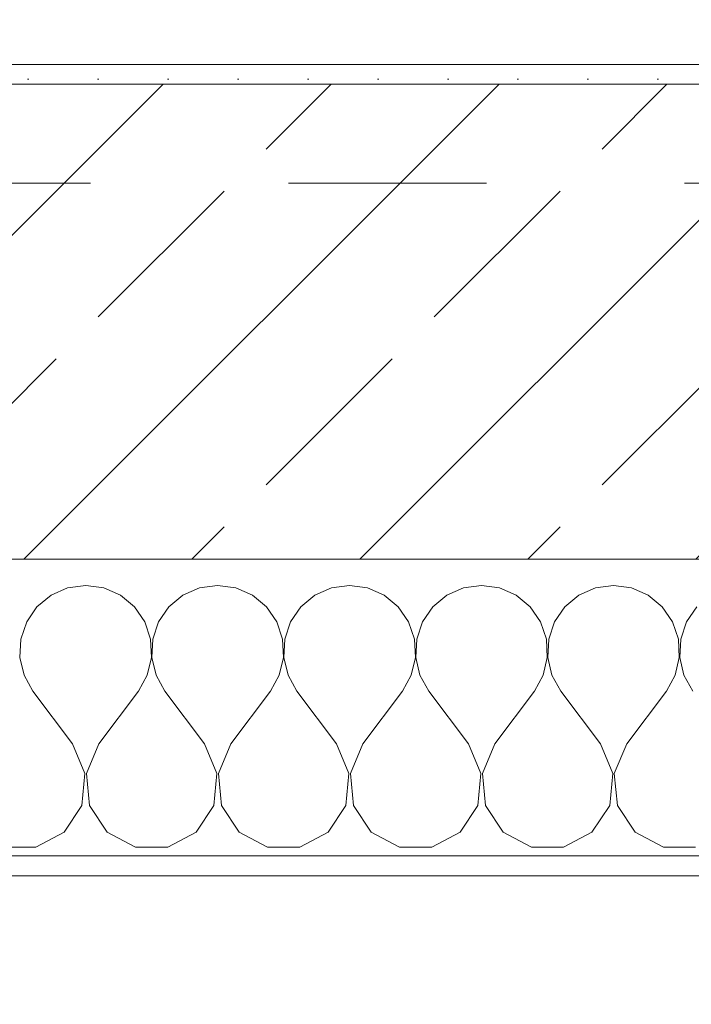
# Model space of a CAD drawing. Header units: metres. Extents: x -3.6 to 90.7, y -11.1 to 18.
# Tile 20 of 256: x 3.567 to 3.906, y -0.22 to 0.278. Entities that reach past the tile are written whole.
import ezdxf

# ---------------------------------------------------------------- set-up
doc = ezdxf.new("R2010")
doc.units = ezdxf.units.M
doc.header["$MEASUREMENT"] = 0
doc.linetypes.add('Untersicht', pattern=[0.1, 0.075, -0.025])
for name, color, linetype in [('152 - Bemaßung_ Beschriftung.Ausbau', 7, 'Continuous'), ('603 - Struktur.Bodenplatte_ Decke Roh', 7, 'Continuous'), ('604 - Struktur.Wand Aussen', 7, 'Continuous'), ('650 - Abdeckung.Fußboden Aufbau', 7, 'Continuous'), ('Neubau_653 - Abdeckung.TB Verkofferung', 7, 'Continuous')]:
    doc.layers.add(name, color=color, linetype=linetype)
doc.styles.add('ERSTELLTER_STIL_2', font='txt')
doc.dimstyles.new('ERSTELLTER_STIL__1', dxfattribs={"dimtxt": 0.1, "dimasz": 0.0532, "dimexe": 0.18, "dimexo": 0.0625, "dimgap": 0, "dimtad": 1, "dimzin": 0, "dimdsep": 46, "dimtxsty": 'ERSTELLTER_STIL_2', "dimblk": 'ARROWHEAD_2', "dimblk1": 'ARROWHEAD_2', "dimblk2": 'ARROWHEAD_2', "dimcen": 0.09, "dimse1": 1, "dimse2": 1, "dimclrd": 7, "dimclre": 7, "dimclrt": 7, "dimazin": 0, "dimtfac": 1, "dimtdec": 4, "dimtmove": 0, "dimatfit": 3, "dimfxl": 1, "dimtolj": 1, "dimtzin": 0, "dimarcsym": 0})
doc.dimstyles.new('ERSTELLTER_STIL__2', dxfattribs={"dimtxt": 0.1, "dimasz": 0.0532, "dimexe": 0.18, "dimexo": 0.0625, "dimgap": 0, "dimtad": 1, "dimzin": 0, "dimdsep": 46, "dimtxsty": 'ERSTELLTER_STIL_2', "dimblk": 'ARROWHEAD_2', "dimblk1": 'ARROWHEAD_2', "dimblk2": 'ARROWHEAD_2', "dimcen": 0.09, "dimse1": 1, "dimse2": 1, "dimclrd": 7, "dimclre": 7, "dimclrt": 7, "dimazin": 0, "dimtfac": 1, "dimtdec": 4, "dimtmove": 2, "dimatfit": 3, "dimfxl": 1, "dimtolj": 1, "dimtzin": 0, "dimarcsym": 0})
doc.dimstyles.new('ERSTELLTER_STIL__3', dxfattribs={"dimtxt": 0.1, "dimasz": 0.0532, "dimexe": 0.18, "dimexo": 0.0625, "dimgap": 0, "dimtad": 1, "dimtih": 1, "dimtoh": 1, "dimzin": 0, "dimdsep": 46, "dimtxsty": 'ERSTELLTER_STIL_2', "dimblk": 'ARROWHEAD_2', "dimblk1": 'ARROWHEAD_2', "dimblk2": 'ARROWHEAD_2', "dimcen": 0.09, "dimse1": 1, "dimse2": 1, "dimclrd": 7, "dimclre": 7, "dimclrt": 7, "dimazin": 0, "dimtfac": 1, "dimtdec": 4, "dimtmove": 0, "dimatfit": 3, "dimfxl": 1, "dimtolj": 1, "dimtzin": 0, "dimarcsym": 0})

# ---------------------------------------------------------------- blocks, each defined once
blk = doc.blocks.new('*X73')
at = {"layer": '604 - Struktur.Wand Aussen', "color": 7, "linetype": 'Continuous', "lineweight": 5}
for p, q in [((3.59089, -0.0096), (3.58248, -0.01331)), ((3.6, -0.00833), (3.59089, -0.0096)), ((3.60911, -0.0096), (3.6, -0.00833)), ((3.61752, -0.01331), (3.60911, -0.0096)), ((3.65756, -0.0096), (3.64914, -0.01331)), ((3.66667, -0.00833), (3.65756, -0.0096)), ((3.67578, -0.0096), (3.66667, -0.00833)), ((3.68419, -0.01331), (3.67578, -0.0096)), ((3.72422, -0.0096), (3.71581, -0.01331)), ((3.73333, -0.00833), (3.72422, -0.0096)), ((3.74244, -0.0096), (3.73333, -0.00833)), ((3.75086, -0.01331), (3.74244, -0.0096)), ((3.79089, -0.0096), (3.78248, -0.01331)), ((3.8, -0.00833), (3.79089, -0.0096)), ((3.80911, -0.0096), (3.8, -0.00833)), ((3.81752, -0.01331), (3.80911, -0.0096)), ((3.85756, -0.0096), (3.84914, -0.01331)), ((3.86667, -0.00833), (3.85756, -0.0096)), ((3.87578, -0.0096), (3.86667, -0.00833)), ((3.88419, -0.01331), (3.87578, -0.0096)), ((3.58248, -0.01331), (3.57539, -0.01918)), ((3.62461, -0.01918), (3.61752, -0.01331)), ((3.64914, -0.01331), (3.64206, -0.01918)), ((3.69127, -0.01918), (3.68419, -0.01331)), ((3.71581, -0.01331), (3.70873, -0.01918)), ((3.75794, -0.01918), (3.75086, -0.01331)), ((3.78248, -0.01331), (3.77539, -0.01918)), ((3.82461, -0.01918), (3.81752, -0.01331)), ((3.84914, -0.01331), (3.84206, -0.01918)), ((3.89127, -0.01918), (3.88419, -0.01331)), ((3.57539, -0.01918), (3.57019, -0.02676)), ((3.62981, -0.02676), (3.62461, -0.01918)), ((3.64206, -0.01918), (3.63685, -0.02676)), ((3.69648, -0.02676), (3.69127, -0.01918)), ((3.70873, -0.01918), (3.70352, -0.02676)), ((3.76315, -0.02676), (3.75794, -0.01918)), ((3.77539, -0.01918), (3.77019, -0.02676)), ((3.82981, -0.02676), (3.82461, -0.01918)), ((3.84206, -0.01918), (3.83685, -0.02676)), ((3.89648, -0.02676), (3.89127, -0.01918)), ((3.90873, -0.01918), (3.90352, -0.02676)), ((3.57019, -0.02676), (3.56725, -0.03547)), ((3.63275, -0.03547), (3.62981, -0.02676)), ((3.63685, -0.02676), (3.63391, -0.03547)), ((3.69942, -0.03547), (3.69648, -0.02676)), ((3.70352, -0.02676), (3.70058, -0.03547)), ((3.76609, -0.03547), (3.76315, -0.02676)), ((3.77019, -0.02676), (3.76725, -0.03547)), ((3.83275, -0.03547), (3.82981, -0.02676)), ((3.83685, -0.02676), (3.83391, -0.03547)), ((3.89942, -0.03547), (3.89648, -0.02676)), ((3.90352, -0.02676), (3.90058, -0.03547)), ((3.56725, -0.03547), (3.5668, -0.04466)), ((3.6332, -0.04466), (3.63275, -0.03547)), ((3.63391, -0.03547), (3.63347, -0.04466)), ((3.69987, -0.04466), (3.69942, -0.03547)), ((3.70058, -0.03547), (3.70013, -0.04466)), ((3.76653, -0.04466), (3.76609, -0.03547)), ((3.76725, -0.03547), (3.7668, -0.04466)), ((3.8332, -0.04466), (3.83275, -0.03547)), ((3.83391, -0.03547), (3.83347, -0.04466)), ((3.89987, -0.04466), (3.89942, -0.03547)), ((3.90058, -0.03547), (3.90013, -0.04466)), ((3.5668, -0.04466), (3.56888, -0.05362)), ((3.63112, -0.05362), (3.6332, -0.04466)), ((3.63347, -0.04466), (3.63555, -0.05362)), ((3.69778, -0.05362), (3.69987, -0.04466)), ((3.70013, -0.04466), (3.70222, -0.05362)), ((3.76445, -0.05362), (3.76653, -0.04466)), ((3.7668, -0.04466), (3.76888, -0.05362)), ((3.83112, -0.05362), (3.8332, -0.04466)), ((3.83347, -0.04466), (3.83555, -0.05362)), ((3.89778, -0.05362), (3.89987, -0.04466)), ((3.90013, -0.04466), (3.90222, -0.05362)), ((3.56888, -0.05362), (3.57333, -0.06167)), ((3.62667, -0.06167), (3.63112, -0.05362)), ((3.63555, -0.05362), (3.64, -0.06167)), ((3.69333, -0.06167), (3.69778, -0.05362)), ((3.70222, -0.05362), (3.70667, -0.06167)), ((3.76, -0.06167), (3.76445, -0.05362)), ((3.76888, -0.05362), (3.77333, -0.06167)), ((3.82667, -0.06167), (3.83112, -0.05362)), ((3.83555, -0.05362), (3.84, -0.06167)), ((3.89333, -0.06167), (3.89778, -0.05362)), ((3.90222, -0.05362), (3.90667, -0.06167)), ((3.59333, -0.08833), (3.57333, -0.06167)), ((3.60667, -0.08833), (3.62667, -0.06167)), ((3.66, -0.08833), (3.64, -0.06167)), ((3.67333, -0.08833), (3.69333, -0.06167)), ((3.72667, -0.08833), (3.70667, -0.06167)), ((3.74, -0.08833), (3.76, -0.06167)), ((3.79333, -0.08833), (3.77333, -0.06167)), ((3.80667, -0.08833), (3.82667, -0.06167)), ((3.86, -0.08833), (3.84, -0.06167)), ((3.87333, -0.08833), (3.89333, -0.06167)), ((3.59962, -0.1033), (3.59333, -0.08833)), ((3.60667, -0.08833), (3.60038, -0.1033)), ((3.66629, -0.1033), (3.66, -0.08833)), ((3.67333, -0.08833), (3.66705, -0.1033)), ((3.73295, -0.1033), (3.72667, -0.08833)), ((3.74, -0.08833), (3.73371, -0.1033)), ((3.79962, -0.1033), (3.79333, -0.08833)), ((3.80667, -0.08833), (3.80038, -0.1033)), ((3.86629, -0.1033), (3.86, -0.08833)), ((3.87333, -0.08833), (3.86705, -0.1033)), ((3.59808, -0.11947), (3.59962, -0.1033)), ((3.60038, -0.1033), (3.60192, -0.11947)), ((3.66475, -0.11947), (3.66629, -0.1033)), ((3.66705, -0.1033), (3.66858, -0.11947)), ((3.73142, -0.11947), (3.73295, -0.1033)), ((3.73371, -0.1033), (3.73525, -0.11947)), ((3.79808, -0.11947), (3.79962, -0.1033)), ((3.80038, -0.1033), (3.80192, -0.11947)), ((3.86475, -0.11947), (3.86629, -0.1033)), ((3.86705, -0.1033), (3.86858, -0.11947)), ((3.5891, -0.13299), (3.59808, -0.11947)), ((3.60192, -0.11947), (3.6109, -0.13299)), ((3.65576, -0.13299), (3.66475, -0.11947)), ((3.66858, -0.11947), (3.67757, -0.13299)), ((3.72243, -0.13299), (3.73142, -0.11947)), ((3.73525, -0.11947), (3.74424, -0.13299)), ((3.7891, -0.13299), (3.79808, -0.11947)), ((3.80192, -0.11947), (3.8109, -0.13299)), ((3.85576, -0.13299), (3.86475, -0.11947)), ((3.86858, -0.11947), (3.87757, -0.13299)), ((3.57479, -0.14066), (3.5891, -0.13299)), ((3.6109, -0.13299), (3.62521, -0.14066)), ((3.64145, -0.14066), (3.65576, -0.13299)), ((3.67757, -0.13299), (3.69188, -0.14066)), ((3.70812, -0.14066), (3.72243, -0.13299)), ((3.74424, -0.13299), (3.75855, -0.14066)), ((3.77479, -0.14066), (3.7891, -0.13299)), ((3.8109, -0.13299), (3.82521, -0.14066)), ((3.84145, -0.14066), (3.85576, -0.13299)), ((3.87757, -0.13299), (3.89188, -0.14066)), ((3.55855, -0.14066), (3.57479, -0.14066)), ((3.62521, -0.14066), (3.64145, -0.14066)), ((3.69188, -0.14066), (3.70812, -0.14066)), ((3.75855, -0.14066), (3.77479, -0.14066)), ((3.82521, -0.14066), (3.84145, -0.14066)), ((3.89188, -0.14066), (3.90812, -0.14066))]:
    blk.add_line(p, q, dxfattribs=at)
blk = doc.blocks.new('*D352')
at = {"layer": '152 - Bemaßung_ Beschriftung.Ausbau', "color": 7, "linetype": 'Continuous', "lineweight": 5}
for p, q in [((-1.71, 0.02521), (-1.64, -0.01521)), ((-1.675, -0.145), (-1.675, 0.005)), ((-1.71, -0.12479), (-1.64, -0.16521)), ((-1.6225, -0.145), (-1.7275, -0.145)), ((-1.675, -0.17923), (-1.675, -0.145))]:
    blk.add_line(p, q, dxfattribs=at)
at = {"layer": '152 - Bemaßung_ Beschriftung.Ausbau', "color": 7, "lineweight": 5, "insert": (-1.68664, -0.14589), "char_height": 0.1, "attachment_point": 7, "rotation": 90, "style": 'ERSTELLTER_STIL_2'}
blk.add_mtext('\\A1;{\\pql;\\fArial|b0|i0|c0|p38;15}', dxfattribs=at)
blk = doc.blocks.new('ARROWHEAD_2')
at = {"color": 0, "linetype": 'Continuous', "lineweight": 0}
for p, q in [((-0.3781, -0.655), (0.3781, 0.655)), ((0, 0), (-1, 0))]:
    blk.add_line(p, q, dxfattribs=at)
blk = doc.blocks.new('*D353')
at = {"layer": '152 - Bemaßung_ Beschriftung.Ausbau', "color": 7, "linetype": 'Continuous', "lineweight": 5}
for p, q in [((-1.71, 0.02521), (-1.64, -0.01521)), ((-1.675, -0.145), (-1.675, 0.005))]:
    blk.add_line(p, q, dxfattribs=at)
blk = doc.blocks.new('*D355')
at = {"layer": '152 - Bemaßung_ Beschriftung.Ausbau', "color": 7, "linetype": 'Continuous', "lineweight": 5}
for p, q in [((-1.71, 5.82521), (-1.64, 5.78479)), ((-1.6225, 5.805), (-1.7275, 5.805)), ((-1.675, 0.245), (-1.675, 5.805)), ((-1.71, 0.26521), (-1.64, 0.22479)), ((-1.6225, 0.245), (-1.7275, 0.245)), ((-1.675, 0.005), (-1.675, 0.245))]:
    blk.add_line(p, q, dxfattribs=at)
at = {"layer": '152 - Bemaßung_ Beschriftung.Ausbau', "color": 7, "lineweight": 5, "char_height": 0.1, "attachment_point": 7, "rotation": 90, "style": 'ERSTELLTER_STIL_2'}
for s, insert in [('\\A1;{\\pql;\\fArial|b0|i0|c0|p38;12}', (-1.695, 5.633)), ('\\A1;{\\pql;\\fArial|b0|i0|c0|p38;5,56}', (-1.695, 2.81608))]:
    blk.add_mtext(s, dxfattribs=dict(at, insert=insert))
blk = doc.blocks.new('*D362')
at = {"layer": '152 - Bemaßung_ Beschriftung.Ausbau', "color": 7, "linetype": 'Continuous', "lineweight": 5}
for p, q in [((-2.21, 0.02521), (-2.14, -0.01521)), ((-2.175, -0.145), (-2.175, 0.005)), ((-2.21, -0.12479), (-2.14, -0.16521)), ((-2.1225, -0.145), (-2.2275, -0.145)), ((-2.175, -0.17923), (-2.175, -0.145))]:
    blk.add_line(p, q, dxfattribs=at)
at = {"layer": '152 - Bemaßung_ Beschriftung.Ausbau', "color": 7, "lineweight": 5, "insert": (-2.1845, -0.14511), "char_height": 0.1, "attachment_point": 7, "rotation": 90, "style": 'ERSTELLTER_STIL_2'}
blk.add_mtext('\\A1;{\\pql;\\fArial|b0|i0|c0|p38;15}', dxfattribs=at)
blk = doc.blocks.new('*D363')
at = {"layer": '152 - Bemaßung_ Beschriftung.Ausbau', "color": 7, "linetype": 'Continuous', "lineweight": 5}
for p, q in [((-2.21, 0.27019), (-2.14, 0.22978)), ((-2.14, 0.22479), (-2.21, 0.26521)), ((-2.1225, 0.245), (-2.2275, 0.245)), ((-2.175, 0.005), (-2.175, 0.245)), ((-2.21, 0.02521), (-2.14, -0.01521)), ((-2.1225, 0.005), (-2.2275, 0.005)), ((-2.175, -0.145), (-2.175, 0.005))]:
    blk.add_line(p, q, dxfattribs=at)
at = {"layer": '152 - Bemaßung_ Beschriftung.Ausbau', "color": 7, "lineweight": 5, "insert": (-2.195, 0.04911), "char_height": 0.1, "attachment_point": 7, "rotation": 90, "style": 'ERSTELLTER_STIL_2'}
blk.add_mtext('\\A1;{\\pql;\\fArial|b0|i0|c0|p38;24}', dxfattribs=at)
blk = doc.blocks.new('*D379')
at = {"layer": '152 - Bemaßung_ Beschriftung.Ausbau', "color": 7, "linetype": 'Continuous', "lineweight": 5}
for p, q in [((3.52, -4.1125), (3.52, -4.0075)), ((4.72, -4.1125), (4.72, -4.0075)), ((3.54021, -4.025), (3.49979, -4.095)), ((4.74021, -4.025), (4.69979, -4.095)), ((1.12, -4.06), (3.52, -4.06)), ((3.52, -4.06), (4.72, -4.06)), ((4.72, -4.06), (7.12, -4.06))]:
    blk.add_line(p, q, dxfattribs=at)
at = {"layer": '152 - Bemaßung_ Beschriftung.Ausbau', "color": 7, "lineweight": 5, "insert": (3.98697, -4.04), "char_height": 0.1, "attachment_point": 7, "style": 'ERSTELLTER_STIL_2'}
blk.add_mtext('\\A1;{\\pql;\\fArial|b0|i0|c0|p38;1,20}', dxfattribs=at)
blk = doc.blocks.new('*D417')
at = {"layer": '152 - Bemaßung_ Beschriftung.Ausbau', "color": 7, "linetype": 'Continuous', "lineweight": 5}
for p, q in [((0.225, -4.6125), (0.225, -4.5075)), ((0.275, -4.6125), (0.275, -4.5075)), ((0.24521, -4.525), (0.20479, -4.595)), ((0.29521, -4.525), (0.25479, -4.595)), ((-0.015, -4.56), (0.225, -4.56)), ((0.225, -4.56), (0.275, -4.56)), ((0.275, -4.56), (4.02497, -4.56))]:
    blk.add_line(p, q, dxfattribs=at)
blk = doc.blocks.new('*D418')
at = {"layer": '152 - Bemaßung_ Beschriftung.Ausbau', "color": 7, "linetype": 'Continuous', "lineweight": 5}
for p, q in [((4.02497, -4.6125), (4.02497, -4.5075)), ((0.29521, -4.525), (0.25479, -4.595)), ((4.04518, -4.525), (4.00477, -4.595)), ((0.275, -4.56), (4.02497, -4.56))]:
    blk.add_line(p, q, dxfattribs=at)
at = {"layer": '152 - Bemaßung_ Beschriftung.Ausbau', "color": 7, "lineweight": 5, "char_height": 0.1, "attachment_point": 7, "style": 'ERSTELLTER_STIL_2'}
for s, insert in [('\\A1;{\\pql;\\fArial|b0|i0|c0|p38;18\\fArial|b0|i0|c0|p38;\\A1{\\H.66x;\\S5^  ;}}', (3.80289, -4.54165)), ('\\A1;{\\pql;\\fArial|b0|i0|c0|p38;5}', (0.29523, -4.54)), ('\\A1;{\\pql;\\fArial|b0|i0|c0|p38;3,75}', (1.95397, -4.54))]:
    blk.add_mtext(s, dxfattribs=dict(at, insert=insert))
blk = doc.blocks.new('*D457')
at = {"layer": '152 - Bemaßung_ Beschriftung.Ausbau', "color": 7, "linetype": 'Continuous', "lineweight": 5}
for p, q in [((0.67999, -5.1125), (0.67999, -5.0075)), ((3.97999, -5.1125), (3.97999, -5.0075)), ((0.7002, -5.025), (0.65978, -5.095)), ((4.0002, -5.025), (3.95978, -5.095)), ((0.37999, -5.06), (0.67999, -5.06)), ((0.67999, -5.06), (3.97999, -5.06)), ((3.97999, -5.06), (4.27999, -5.06))]:
    blk.add_line(p, q, dxfattribs=at)
at = {"layer": '152 - Bemaßung_ Beschriftung.Ausbau', "color": 7, "lineweight": 5, "insert": (2.19696, -5.04), "char_height": 0.1, "attachment_point": 7, "style": 'ERSTELLTER_STIL_2'}
blk.add_mtext('\\A1;{\\pql;\\fArial|b0|i0|c0|p38;3,30}', dxfattribs=at)
blk = doc.blocks.new('*D494')
at = {"layer": '152 - Bemaßung_ Beschriftung.Ausbau', "color": 7, "linetype": 'Continuous', "lineweight": 5}
for p, q in [((-0.165, -5.6125), (-0.165, -5.5075)), ((62.42503, -5.6125), (62.42503, -5.5075)), ((-0.14479, -5.525), (-0.18521, -5.595)), ((62.40482, -5.595), (62.44523, -5.525)), ((-0.19923, -5.56), (-0.165, -5.56)), ((-0.165, -5.56), (62.42503, -5.56)), ((62.42503, -5.56), (62.45926, -5.56))]:
    blk.add_line(p, q, dxfattribs=at)
at = {"layer": '152 - Bemaßung_ Beschriftung.Ausbau', "color": 7, "lineweight": 5, "insert": (30.95904, -5.54), "char_height": 0.1, "attachment_point": 7, "style": 'ERSTELLTER_STIL_2'}
blk.add_mtext('\\A1;{\\pql;\\fArial|b0|i0|c0|p38;62,59}', dxfattribs=at)

msp = doc.modelspace()

# ---------------------------------------------------------------- hatches: boundary and pattern name
at = {"layer": '604 - Struktur.Wand Aussen', "linetype": 'Continuous', "lineweight": 0, "true_color": 0x000000}
h = msp.add_hatch(dxfattribs=at)
h.set_pattern_fill('Gips_0001', color=18, style=0, pattern_type=2)
h.set_pattern_definition([(45, (0, 0), (-0.01767767, 0.01767767), [0, -0.025])])
h.paths.add_polyline_path([(3.96999, 0.255), (3.52, 0.255), (3.52, 0.245), (3.96999, 0.245)])
h = msp.add_hatch(dxfattribs=at)
h.set_pattern_fill('Beton__Stahlbeton_0001', color=18, style=0, pattern_type=2)
h.set_pattern_definition([(45, (0, 0), (-0.0848528, 0.0848528), []), (45, (-0.04243, 0.04243), (-0.0848528, 0.0848528), [0.09, -0.03])])
h.paths.add_polyline_path([(3.52, 0.125), (3.46, 0.125), (3.46, 0.005), (4.78, 0.005), (4.78, 0.125), (4.72, 0.125), (4.72, 0.195), (4.72, 0.245), (3.52, 0.245), (3.52, 0.195)])
h = msp.add_hatch(dxfattribs=at)
h.set_pattern_fill('Verputz_0001', color=18, style=0, pattern_type=2)
h.set_pattern_definition([(0, (0, 0), (0, 0.0866025), [0, -0.05]), (0, (0.025, 0.0433), (0, 0.0866025), [0, -0.05])])
h.paths.add_polyline_path([(3.43, -0.155), (4.81, -0.155), (4.81, -0.145), (3.43, -0.145)])

# ---------------------------------------------------------------- linework, layer by layer
at = {"layer": '603 - Struktur.Bodenplatte_ Decke Roh', "color": 7, "linetype": 'Continuous', "lineweight": 18, "flags": 128}
msp.add_lwpolyline([(47.47999, 13.695), (14.77999, 13.695), (14.77999, 13.455), (14.77999, 12.99998), (14.84, 12.99998), (14.84, 8.58498), (13.03, 8.58498), (13.03, 8.72498), (11.41, 8.72498), (11.41, 12.99998), (11.47999, 12.99998), (11.47999, 13.455), (11.47999, 13.695), (-0.015, 13.695), (-0.015, 0.005), (62.27503, 0.005)], dxfattribs=at)
at = {"layer": '604 - Struktur.Wand Aussen', "color": 7, "linetype": 'Continuous', "lineweight": 13}
for p, q in [((4.72, 0.245), (3.52, 0.245)), ((3.46, 0.005), (4.78, 0.005))]:
    msp.add_line(p, q, dxfattribs=at)
at = {"layer": '604 - Struktur.Wand Aussen', "color": 7, "linetype": 'Continuous', "lineweight": 5}
msp.add_line((3.46, -0.145), (4.78, -0.145), dxfattribs=at)
at = {"layer": '604 - Struktur.Wand Aussen', "color": 7, "linetype": 'Continuous', "lineweight": 5, "flags": 128}
for points in [[(3.96999, 0.255), (3.52, 0.255)], [(3.43, -0.155), (4.81, -0.155)]]:
    msp.add_lwpolyline(points, dxfattribs=at)
at = {"layer": '650 - Abdeckung.Fußboden Aufbau', "color": 7, "linetype": 'Continuous', "lineweight": 13, "flags": 128}
msp.add_lwpolyline([(0.285, 0.255), (0.36999, 0.255), (0.36999, 0.70998), (0.68999, 0.70998), (0.68999, 0.255), (3.96999, 0.255), (3.96999, 0.70998), (4.02497, 0.70998), (4.02497, 5.805), (3.66997, 5.805), (2.83997, 5.805)], dxfattribs=at)
at = {"layer": 'Neubau_653 - Abdeckung.TB Verkofferung', "color": 1, "linetype": 'Untersicht', "lineweight": 9}
msp.add_line((0.70249, 0.19498), (29.26, 0.19498), dxfattribs=at)

# ---------------------------------------------------------------- block references
at = {"layer": '604 - Struktur.Wand Aussen', "color": 7, "lineweight": 18}
msp.add_blockref('*X73', (0, 0), dxfattribs=at)

# ---------------------------------------------------------------- dimensions: what is measured, and where the dimension line sits
at = {"layer": '152 - Bemaßung_ Beschriftung.Ausbau', "color": 7, "linetype": 'Continuous', "lineweight": 5}
for base, p1, p2, dimstyle, picture, middle in [((-1.675, 5.805), (0.225, 0.245), (4.13499, 5.805), 'ERSTELLTER_STIL__1', '*D355', (-1.745, 2.94597)), ((-2.175, 0.245), (62.27503, 0.005), (0.68999, 0.245), 'ERSTELLTER_STIL__1', '*D363', (-2.245, 0.12535)), ((-2.175, 0.005), (-0.165, -0.145), (62.27503, 0.005), 'ERSTELLTER_STIL__2', '*D362', (-2.2345, -0.06888)), ((-1.675, 0.005), (-0.165, -0.145), (62.27503, 0.005), 'ERSTELLTER_STIL__2', '*D352', (-1.73664, -0.06965)), ((-1.675, 0.005), (62.275025, 0.005), (-0.015, 0.005), 'ERSTELLTER_STIL__1', '*D353', (-1.7450000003, 0.001853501))]:
    dim = msp.add_linear_dim(base=base, p1=p1, p2=p2, angle=90, dimstyle=dimstyle, dxfattribs=at)
    dim.commit()
    dim.dimension.update_dxf_attribs({"geometry": picture, "text_midpoint": middle, "dimtype": 160, "text_rotation": 90})
for base, p1, p2, picture, middle in [((4.02497, -4.56), (0.275, 0.245), (4.02497, 3.25749), '*D418', (2.08386, -4.49)), ((3.97999, -5.06), (0.67999, 0.69998), (3.97999, 0.69998), '*D457', (2.32684, -4.99)), ((0.275, -4.56), (0.225, 0.005), (0.275, 0.245), '*D417', (0.33335, -4.49)), ((4.72, -4.06), (3.52, 0.125), (4.72, 0.125), '*D379', (4.11685, -3.99)), ((62.42503, -5.56), (-0.165, -0.145), (62.42503, -0.145), '*D494', (31.12704, -5.49))]:
    dim = msp.add_linear_dim(base=base, p1=p1, p2=p2, dimstyle='ERSTELLTER_STIL__3', dxfattribs=at)
    dim.commit()
    dim.dimension.update_dxf_attribs({"geometry": picture, "text_midpoint": middle, "dimtype": 160})

doc.saveas('drawing.dxf')
